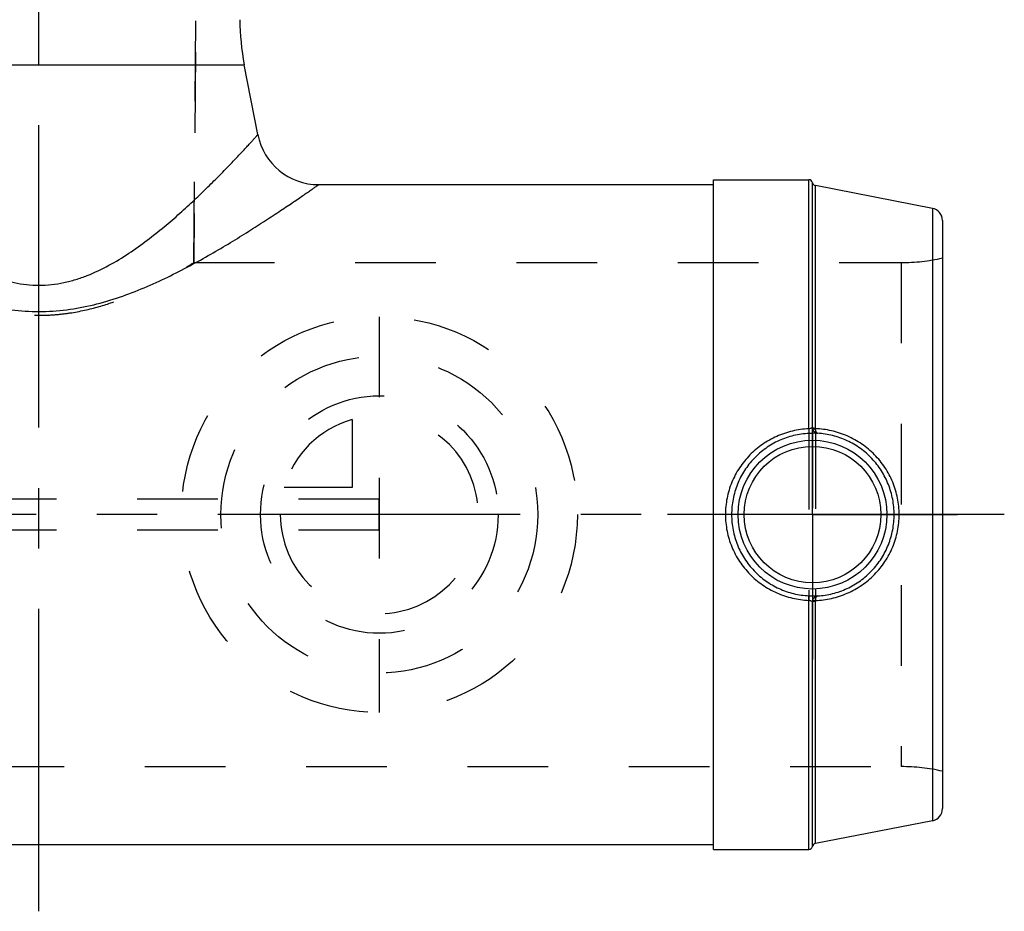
# Model space of a CAD drawing. Header units: millimetres. Extents: x 422 to 578, y 413 to 587.
# Tile 3 of 4: x 498 to 578, y 413 to 485. Entities that reach past the tile are written whole.
import ezdxf

# ---------------------------------------------------------------- set-up
doc = ezdxf.new("R2010")
doc.units = ezdxf.units.MM
doc.header["$LTSCALE"] = 65.185185
doc.linetypes.add('CENTER', pattern=[0.6, 0.375, -0.075, 0.075, -0.075])
doc.linetypes.add('HIDDEN', pattern=[0.2, 0.1, -0.1])
for name, color, linetype in [('ACHSEN_S', 7, 'CONTINUOUS'), ('KOERPER', 7, 'CONTINUOUS'), ('KONST.EL_MIT_GEO', 7, 'CONTINUOUS'), ('KURVEN', 7, 'CONTINUOUS')]:
    doc.layers.add(name, color=color, linetype=linetype)

msp = doc.modelspace()

# ---------------------------------------------------------------- linework, layer by layer
at = {"layer": 'ACHSEN_S', "color": 2, "linetype": 'CENTER'}
for p, q in [((500, 413.212), (500, 586.788)), ((578, 445.288), (422, 445.288))]:
    msp.add_line(p, q, dxfattribs=at)
at = {"layer": 'KOERPER', "color": 8, "linetype": 'HIDDEN'}
for p, q in [((513, 521.788), (512.51, 465.663)), ((512.51, 465.663), (569.667, 465.663)), ((430.333, 424.913), (569.667, 424.913))]:
    msp.add_line(p, q, dxfattribs=at)
at = {"layer": 'KOERPER', "color": 7, "linetype": 'Continuous'}
for p, q in [((517.687, 476.008), (516.589, 481.659)), ((522.596, 471.962), (554.5, 471.962)), ((554.5, 472.363), (562.2, 472.363)), ((554.5, 418.212), (554.5, 472.363)), ((445.5, 418.613), (554.5, 418.613)), ((554.5, 418.212), (562.2, 418.212))]:
    msp.add_line(p, q, dxfattribs=at)
at = {"layer": 'KOERPER', "color": 2, "linetype": 'CENTER'}
for q in [(562.5, 456.993), (550.795, 445.288), (574.205, 445.288), (562.5, 433.582)]:
    msp.add_line((562.5, 445.288), q, dxfattribs=at)
at = {"layer": 'KONST.EL_MIT_GEO', "color": 8, "linetype": 'HIDDEN'}
for p, q in [((512.51, 465.663), (513, 521.788)), ((569.667, 465.663), (569.667, 424.913)), ((562.2, 452.22), (562.2, 438.355)), ((562.494, 452.336), (562.494, 438.239)), ((562.732, 452.274), (562.732, 438.301)), ((527.5, 446.538), (472.5, 446.538)), ((527.5, 444.038), (527.5, 446.538)), ((527.5, 444.038), (472.5, 444.038))]:
    msp.add_line(p, q, dxfattribs=at)
at = {"layer": 'KONST.EL_MIT_GEO', "color": 7, "linetype": 'Continuous'}
for p, q in [((483.411, 481.659), (516.589, 481.659)), ((562.2, 452.22), (562.2, 472.363)), ((562.494, 452.336), (562.494, 472.12)), ((572.191, 470.045), (562.732, 471.883)), ((562.732, 452.274), (562.732, 471.883)), ((572.191, 470.045), (572.191, 420.53)), ((573, 469.063), (573, 421.512)), ((562.2, 418.212), (562.2, 438.355)), ((562.494, 418.455), (562.494, 438.239)), ((562.732, 418.692), (562.732, 438.301)), ((572.191, 420.53), (562.732, 418.692))]:
    msp.add_line(p, q, dxfattribs=at)
for radius in [6.017, 5.517]:
    msp.add_circle((562.5, 445.288), radius, dxfattribs=at)
for centre, radius, start, end in [((536.222, 485.475), 20, 180.5, 191), ((522.596, 476.962), 5, 191, 270), ((562.2, 472.062), 0.3, 11.09623, 90), ((562.789, 472.178), 0.3, 191.09623, 259), ((572, 469.063), 1, 0, 79), ((562.998, 452.357), 0.504, 182.40266, 193.25231), ((562.918, 452.273), 0.187, 179.96898, 191.57117), ((562.998, 438.218), 0.504, 166.74765, 177.59728), ((562.918, 438.302), 0.187, 168.42925, 180.03141), ((572, 421.512), 1, 281, 360), ((562.789, 418.397), 0.3, 101, 168.90377), ((562.2, 418.512), 0.3, 270, 348.90377)]:
    msp.add_arc(centre, radius, start, end, dxfattribs=at)
at = {"layer": 'KONST.EL_MIT_GEO', "color": 8, "linetype": 'HIDDEN'}
for centre, start, end in [((569.667, 480.663), 270, 282.83857), ((569.667, 409.913), 77.16143, 90)]:
    msp.add_arc(centre, 15, start, end, dxfattribs=at)
at = {"layer": 'KONST.EL_MIT_GEO', "color": 7, "linetype": 'Continuous'}
for points, knots in [([(482.313, 476.008), (482.313, 476.008), (482.314, 476.007), (482.316, 476.004), (482.32, 476), (482.327, 475.992), (482.337, 475.981), (482.351, 475.966), (482.367, 475.948), (482.386, 475.927), (482.418, 475.892), (482.465, 475.84), (482.529, 475.769), (482.605, 475.686), (482.692, 475.59), (482.79, 475.483), (482.941, 475.318), (483.155, 475.085), (483.441, 474.776), (483.763, 474.43), (484.12, 474.051), (484.51, 473.642), (484.93, 473.205), (485.545, 472.576), (486.377, 471.744), (487.454, 470.706), (488.627, 469.628), (489.896, 468.531), (491.265, 467.439), (492.744, 466.383), (494.347, 465.404), (495.794, 464.712), (497.027, 464.278), (497.994, 464.027), (498.989, 463.868), (500, 463.814), (501.011, 463.868), (502.006, 464.027), (502.973, 464.278), (504.206, 464.712), (505.653, 465.404), (507.256, 466.383), (508.735, 467.439), (510.104, 468.531), (511.373, 469.628), (512.546, 470.706), (513.623, 471.744), (514.455, 472.576), (515.07, 473.205), (515.49, 473.642), (515.88, 474.051), (516.237, 474.43), (516.559, 474.776), (516.845, 475.085), (517.059, 475.318), (517.21, 475.483), (517.308, 475.59), (517.395, 475.686), (517.471, 475.769), (517.535, 475.84), (517.582, 475.892), (517.614, 475.927), (517.633, 475.948), (517.649, 475.966), (517.663, 475.981), (517.673, 475.992), (517.68, 476), (517.684, 476.004), (517.686, 476.007), (517.687, 476.008), (517.687, 476.008)], [0, 0, 0, 0, 0.000051, 0.000114, 0.000202, 0.000455, 0.000808, 0.001262, 0.001816, 0.002469, 0.003221, 0.005019, 0.007204, 0.009768, 0.012703, 0.016, 0.019648, 0.027957, 0.037541, 0.048308, 0.060167, 0.073029, 0.086812, 0.101436, 0.13293, 0.167015, 0.203294, 0.241452, 0.281254, 0.322529, 0.365161, 0.409069, 0.431481, 0.454152, 0.477021, 0.5, 0.522979, 0.545848, 0.568519, 0.590931, 0.634839, 0.677471, 0.718746, 0.758548, 0.796706, 0.832985, 0.86707, 0.898564, 0.913188, 0.926971, 0.939833, 0.951692, 0.962459, 0.972043, 0.980352, 0.984, 0.987297, 0.990232, 0.992796, 0.994981, 0.996779, 0.997531, 0.998184, 0.998738, 0.999192, 0.999545, 0.999798, 0.999886, 0.999949, 1, 1, 1, 1]), ([(477.404, 471.962), (477.405, 471.962), (477.405, 471.962), (477.407, 471.961), (477.41, 471.959), (477.415, 471.955), (477.425, 471.948), (477.44, 471.938), (477.459, 471.925), (477.482, 471.908), (477.509, 471.889), (477.554, 471.858), (477.62, 471.812), (477.712, 471.749), (477.819, 471.674), (477.943, 471.589), (478.081, 471.493), (478.295, 471.345), (478.597, 471.137), (479, 470.861), (479.454, 470.553), (479.955, 470.215), (480.5, 469.85), (481.085, 469.463), (481.938, 468.905), (483.085, 468.169), (484.555, 467.259), (486.137, 466.324), (487.824, 465.385), (489.611, 464.469), (491.5, 463.607), (493.491, 462.839), (495.583, 462.218), (497.764, 461.805), (500, 461.659), (502.236, 461.805), (504.417, 462.218), (506.509, 462.839), (508.5, 463.607), (510.389, 464.469), (512.176, 465.385), (513.863, 466.324), (515.445, 467.259), (516.915, 468.169), (518.062, 468.905), (518.915, 469.463), (519.5, 469.85), (520.045, 470.215), (520.546, 470.553), (521, 470.861), (521.403, 471.137), (521.705, 471.345), (521.919, 471.493), (522.057, 471.589), (522.181, 471.674), (522.288, 471.749), (522.38, 471.812), (522.446, 471.858), (522.491, 471.889), (522.518, 471.908), (522.541, 471.925), (522.56, 471.938), (522.575, 471.948), (522.585, 471.955), (522.59, 471.959), (522.593, 471.961), (522.595, 471.962), (522.595, 471.962), (522.596, 471.962)], [0, 0, 0, 0, 0.000013, 0.000051, 0.000115, 0.000205, 0.000462, 0.00082, 0.001281, 0.001843, 0.002506, 0.003269, 0.005094, 0.007312, 0.009914, 0.012893, 0.01624, 0.019943, 0.028378, 0.038107, 0.049036, 0.061072, 0.074123, 0.088102, 0.102929, 0.13483, 0.169305, 0.205926, 0.244353, 0.284314, 0.325593, 0.368006, 0.411377, 0.455482, 0.5, 0.544518, 0.588623, 0.631994, 0.674407, 0.715686, 0.755647, 0.794074, 0.830695, 0.86517, 0.897071, 0.911898, 0.925877, 0.938928, 0.950964, 0.961893, 0.971622, 0.980057, 0.98376, 0.987107, 0.990086, 0.992688, 0.994906, 0.996731, 0.997494, 0.998157, 0.998719, 0.99918, 0.999538, 0.999795, 0.999885, 0.999949, 0.999987, 1, 1, 1, 1]), ([(562.2, 452.22), (561.755, 452.201), (560.866, 452.08), (559.595, 451.653), (558.429, 450.997), (557.408, 450.135), (556.568, 449.095), (555.941, 447.911), (555.553, 446.626), (555.465, 445.733), (555.465, 445.288)], [0, 0, 0, 0, 0.125452, 0.250596, 0.375364, 0.499898, 0.624463, 0.749306, 0.874522, 1, 1, 1, 1]), ([(562.494, 452.336), (562.48, 452.299), (562.424, 452.268), (562.357, 452.247), (562.29, 452.232), (562.237, 452.224), (562.2, 452.22)], [0, 0, 0, 0, 0.368964, 0.505263, 0.658639, 1, 1, 1, 1]), ([(562.2, 452.22), (562.202, 452.171), (562.206, 452.102), (562.21, 452.015), (562.213, 451.961), (562.216, 451.916), (562.218, 451.886), (562.219, 451.868), (562.22, 451.859), (562.221, 451.853), (562.221, 451.85), (562.221, 451.849)], [0, 0, 0, 0, 0.390622, 0.560309, 0.707001, 0.82697, 0.91717, 0.950361, 0.975317, 0.991888, 1, 1, 1, 1]), ([(562.494, 452.336), (562.502, 452.326), (562.53, 452.309), (562.582, 452.292), (562.652, 452.28), (562.704, 452.275), (562.732, 452.274)], [0, 0, 0, 0, 0.148033, 0.372552, 0.663621, 1, 1, 1, 1]), ([(562.507, 452.241), (562.519, 452.19), (562.558, 452.092), (562.655, 451.972), (562.777, 451.89), (562.869, 451.864), (562.915, 451.86)], [0, 0, 0, 0, 0.265724, 0.523977, 0.769356, 1, 1, 1, 1]), ([(562.507, 452.241), (562.511, 452.239), (562.522, 452.234), (562.549, 452.227), (562.595, 452.224), (562.661, 452.227), (562.709, 452.232), (562.735, 452.236)], [0, 0, 0, 0, 0.06283, 0.145212, 0.368618, 0.660242, 1, 1, 1, 1]), ([(569.502, 445.288), (569.502, 445.734), (569.414, 446.631), (569.023, 447.922), (568.39, 449.113), (567.54, 450.16), (566.507, 451.026), (565.331, 451.68), (564.06, 452.1), (563.176, 452.218), (562.735, 452.236)], [0, 0, 0, 0, 0.125328, 0.250639, 0.375949, 0.50128, 0.626595, 0.751715, 0.876307, 1, 1, 1, 1]), ([(562.915, 451.86), (562.904, 451.862), (562.882, 451.87), (562.852, 451.894), (562.824, 451.929), (562.788, 451.993), (562.754, 452.097), (562.74, 452.187), (562.735, 452.236)], [0, 0, 0, 0, 0.073778, 0.158778, 0.259459, 0.377426, 0.662599, 1, 1, 1, 1]), ([(562.221, 451.849), (561.803, 451.831), (560.97, 451.714), (559.781, 451.303), (558.695, 450.675), (557.749, 449.854), (556.975, 448.868), (556.4, 447.752), (556.045, 446.544), (555.965, 445.706), (555.965, 445.288)], [0, 0, 0, 0, 0.125519, 0.250666, 0.375371, 0.499815, 0.624313, 0.74915, 0.874424, 1, 1, 1, 1]), ([(562.915, 451.86), (562.88, 451.859), (562.792, 451.858), (562.637, 451.858), (562.441, 451.856), (562.297, 451.852), (562.221, 451.849)], [0, 0, 0, 0, 0.15095, 0.379441, 0.671176, 1, 1, 1, 1]), ([(569.098, 445.288), (569.098, 445.703), (569.019, 446.535), (568.67, 447.737), (568.101, 448.853), (567.332, 449.842), (566.391, 450.667), (565.313, 451.299), (564.141, 451.713), (563.323, 451.837), (562.915, 451.86)], [0, 0, 0, 0, 0.125358, 0.250694, 0.37602, 0.501369, 0.626711, 0.751858, 0.876436, 1, 1, 1, 1]), ([(555.465, 445.288), (555.465, 444.842), (555.553, 443.949), (555.941, 442.664), (556.568, 441.48), (557.408, 440.44), (558.429, 439.578), (559.595, 438.922), (560.866, 438.495), (561.755, 438.374), (562.2, 438.355)], [0, 0, 0, 0, 0.125478, 0.250694, 0.375537, 0.500102, 0.624636, 0.749404, 0.874548, 1, 1, 1, 1]), ([(555.965, 445.288), (555.965, 444.869), (556.045, 444.031), (556.4, 442.823), (556.975, 441.707), (557.749, 440.721), (558.695, 439.9), (559.781, 439.272), (560.97, 438.861), (561.803, 438.744), (562.221, 438.726)], [0, 0, 0, 0, 0.125576, 0.25085, 0.375687, 0.500185, 0.624629, 0.749334, 0.874481, 1, 1, 1, 1]), ([(562.735, 438.339), (563.176, 438.357), (564.06, 438.475), (565.331, 438.895), (566.507, 439.549), (567.54, 440.415), (568.39, 441.462), (569.023, 442.653), (569.414, 443.944), (569.502, 444.841), (569.502, 445.288)], [0, 0, 0, 0, 0.123693, 0.248285, 0.373404, 0.49872, 0.624051, 0.749361, 0.874672, 1, 1, 1, 1]), ([(562.915, 438.715), (563.323, 438.738), (564.141, 438.862), (565.313, 439.276), (566.391, 439.908), (567.332, 440.733), (568.101, 441.722), (568.67, 442.838), (569.019, 444.04), (569.098, 444.872), (569.098, 445.288)], [0, 0, 0, 0, 0.123564, 0.248142, 0.373289, 0.498631, 0.623979, 0.749306, 0.874641, 1, 1, 1, 1]), ([(562.2, 438.355), (562.202, 438.404), (562.206, 438.473), (562.21, 438.56), (562.213, 438.614), (562.216, 438.659), (562.218, 438.689), (562.219, 438.707), (562.22, 438.716), (562.221, 438.722), (562.221, 438.725), (562.221, 438.726)], [0, 0, 0, 0, 0.390622, 0.560309, 0.707001, 0.826971, 0.91717, 0.950361, 0.975317, 0.991888, 1, 1, 1, 1]), ([(562.221, 438.726), (562.297, 438.723), (562.441, 438.719), (562.637, 438.717), (562.792, 438.717), (562.88, 438.716), (562.915, 438.715)], [0, 0, 0, 0, 0.32882, 0.620553, 0.849043, 1, 1, 1, 1]), ([(562.915, 438.715), (562.869, 438.711), (562.777, 438.685), (562.655, 438.603), (562.558, 438.483), (562.519, 438.385), (562.507, 438.334)], [0, 0, 0, 0, 0.230644, 0.476022, 0.734276, 1, 1, 1, 1]), ([(562.735, 438.339), (562.74, 438.388), (562.754, 438.478), (562.788, 438.582), (562.824, 438.646), (562.852, 438.681), (562.882, 438.705), (562.904, 438.713), (562.915, 438.715)], [0, 0, 0, 0, 0.337402, 0.622576, 0.740543, 0.841224, 0.926224, 1, 1, 1, 1]), ([(562.2, 438.355), (562.237, 438.351), (562.29, 438.343), (562.357, 438.328), (562.424, 438.307), (562.48, 438.276), (562.494, 438.239)], [0, 0, 0, 0, 0.341358, 0.494734, 0.631033, 1, 1, 1, 1]), ([(562.494, 438.239), (562.502, 438.249), (562.53, 438.266), (562.582, 438.283), (562.652, 438.295), (562.704, 438.3), (562.732, 438.301)], [0, 0, 0, 0, 0.148033, 0.372551, 0.663621, 1, 1, 1, 1]), ([(562.507, 438.334), (562.511, 438.336), (562.522, 438.341), (562.549, 438.348), (562.595, 438.351), (562.661, 438.348), (562.709, 438.343), (562.735, 438.339)], [0, 0, 0, 0, 0.06283, 0.145212, 0.368617, 0.660242, 1, 1, 1, 1])]:
    msp.add_open_spline(points, degree=3, knots=knots, dxfattribs=at)
at = {"layer": 'KONST.EL_MIT_GEO', "color": 8, "linetype": 'HIDDEN'}
msp.add_open_spline([(487.49, 465.663), (487.818, 465.462), (488.53, 465.038), (489.754, 464.352), (491.26, 463.584), (493.085, 462.78), (495.19, 462.051), (497.115, 461.619), (498.745, 461.431), (500, 461.382), (501.255, 461.431), (502.885, 461.619), (504.81, 462.051), (506.915, 462.78), (508.74, 463.584), (510.246, 464.352), (511.47, 465.038), (512.182, 465.462), (512.51, 465.663)], degree=3, knots=[0, 0, 0, 0, 0.043085, 0.092957, 0.15714, 0.232458, 0.316324, 0.406397, 0.452967, 0.5, 0.547033, 0.593603, 0.683676, 0.767542, 0.84286, 0.907043, 0.956915, 1, 1, 1, 1], dxfattribs=at)
at = {"layer": 'KURVEN', "color": 8, "linetype": 'HIDDEN'}
for p, q in [((527.5, 461.288), (527.5, 429.288)), ((525.3, 452.979), (525.3, 447.488)), ((525.3, 447.488), (519.808, 447.488)), ((527.5, 445.288), (517.9, 445.288))]:
    msp.add_line(p, q, dxfattribs=at)
for radius in [16, 12.8, 9.6]:
    msp.add_circle((527.5, 445.288), radius, dxfattribs=at)
for start, end in [(180, 90), (105.96201, 164.03799)]:
    msp.add_arc((527.5, 445.288), 8, start, end, dxfattribs=at)

doc.saveas('drawing.dxf')
